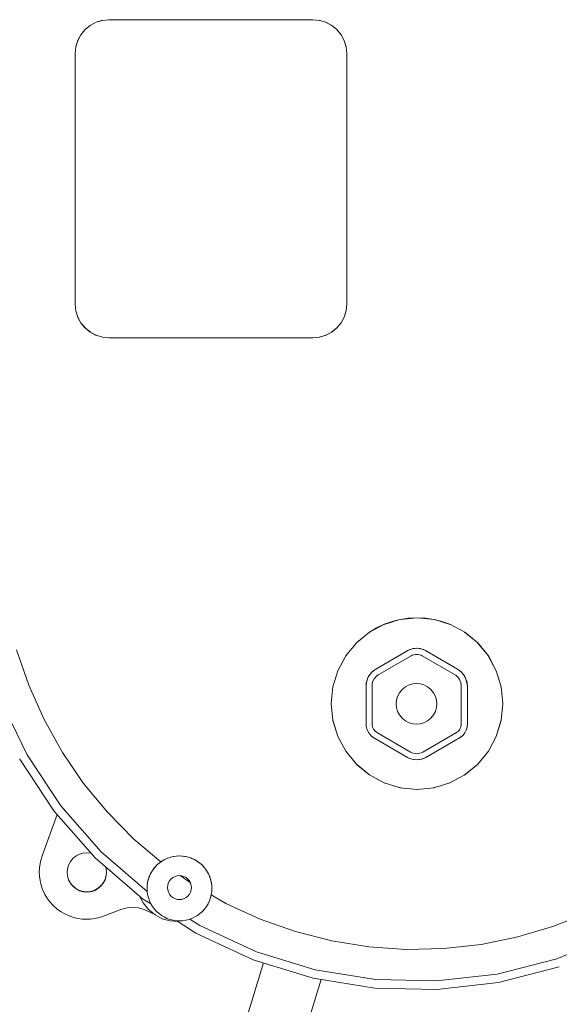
# Model space of a CAD drawing. Header units: millimetres. Extents: x -264 to 244, y -177 to 250.
# Tile 9 of 11: x 55 to 135, y -28 to 117. Entities that reach past the tile are written whole.
import ezdxf

# ---------------------------------------------------------------- set-up
doc = ezdxf.new("R2010")
doc.units = ezdxf.units.MM
doc.header["$MEASUREMENT"] = 0
doc.layers.add('material 1', color=7, linetype='Continuous')

msp = doc.modelspace()

# ---------------------------------------------------------------- linework, layer by layer
at = {"layer": 'material 1', "color": 7, "linetype": 'Continuous', "lineweight": 0}
for p, q in [((65.02, 115.88), (65.8, 116.51)), ((65.78, 116.5), (65.02, 115.88)), ((65.78, 116.5), (66.68, 116.97)), ((66.64, 116.96), (65.78, 116.5)), ((66.64, 116.96), (67.61, 117.25)), ((67.58, 117.24), (66.64, 116.96)), ((68.55, 117.34), (67.58, 117.24)), ((68.55, 117.34), (68.55, 117.34)), ((98.74, 117.34), (68.55, 117.34)), ((99.71, 117.24), (98.74, 117.34)), ((99.68, 117.25), (100.11, 117.12)), ((99.71, 117.24), (99.71, 117.24)), ((99.71, 117.24), (99.71, 117.24)), ((100.65, 116.96), (99.71, 117.24)), ((100.61, 116.97), (101.16, 116.69)), ((100.65, 116.96), (100.65, 116.96)), ((101.51, 116.5), (100.65, 116.96)), ((100.65, 116.96), (100.65, 116.96)), ((101.49, 116.51), (102.27, 115.88)), ((102.27, 115.88), (101.51, 116.5)), ((64.4, 115.12), (63.93, 114.26)), ((64.38, 115.1), (64.99, 115.84)), ((65.02, 115.88), (64.4, 115.12)), ((64.4, 115.12), (64.4, 115.13)), ((64.4, 115.12), (64.4, 115.12)), ((102.27, 115.88), (102.9, 115.1)), ((102.89, 115.12), (102.27, 115.88)), ((102.89, 115.12), (103.37, 114.22)), ((103.35, 114.26), (102.89, 115.12)), ((63.64, 113.28), (63.77, 113.71)), ((63.93, 114.26), (63.65, 113.32)), ((63.92, 114.22), (64.2, 114.75)), ((63.93, 114.26), (63.93, 114.26)), ((63.93, 114.26), (63.93, 114.26)), ((103.35, 114.26), (103.64, 113.28)), ((103.64, 113.32), (103.35, 114.26)), ((63.65, 113.32), (63.55, 112.34)), ((63.55, 112.34), (63.55, 103.08)), ((63.65, 113.32), (63.65, 113.32)), ((63.65, 113.32), (63.65, 113.32)), ((103.74, 112.34), (103.64, 113.32)), ((103.74, 103.08), (103.74, 112.34)), ((63.55, 103.08), (63.55, 93.81)), ((103.74, 93.81), (103.74, 103.08)), ((63.55, 93.81), (63.55, 84.55)), ((103.74, 84.55), (103.74, 93.81)), ((63.55, 84.55), (63.55, 75.28)), ((103.74, 75.28), (103.74, 84.55)), ((63.55, 75.28), (63.55, 75.28)), ((63.55, 75.28), (63.65, 74.31)), ((63.77, 73.92), (63.64, 74.34)), ((63.65, 74.31), (63.65, 74.31)), ((63.65, 74.31), (63.93, 73.37)), ((63.65, 74.31), (63.65, 74.31)), ((103.64, 74.34), (103.35, 73.37)), ((103.35, 73.37), (103.64, 74.31)), ((103.64, 74.31), (103.74, 75.28)), ((64.2, 72.87), (63.92, 73.41)), ((63.93, 73.37), (63.93, 73.37)), ((63.93, 73.37), (64.4, 72.5)), ((103.37, 73.41), (102.89, 72.5)), ((102.89, 72.5), (103.35, 73.37)), ((64.98, 71.79), (64.38, 72.53)), ((64.4, 72.5), (64.4, 72.5)), ((64.4, 72.5), (65.02, 71.75)), ((64.4, 72.5), (64.4, 72.5)), ((65.02, 71.75), (65.78, 71.13)), ((65.8, 71.12), (65.02, 71.75)), ((102.27, 71.75), (101.49, 71.11)), ((101.51, 71.13), (102.27, 71.75)), ((102.9, 72.53), (102.27, 71.75)), ((102.27, 71.75), (102.89, 72.5)), ((66.68, 70.65), (65.78, 71.13)), ((65.78, 71.13), (66.64, 70.67)), ((67.61, 70.38), (66.64, 70.67)), ((66.64, 70.67), (67.58, 70.38)), ((67.58, 70.38), (68.55, 70.28)), ((68.55, 70.28), (98.74, 70.28)), ((68.55, 70.28), (68.55, 70.28)), ((98.74, 70.28), (99.71, 70.38)), ((98.74, 70.28), (98.74, 70.28)), ((100.11, 70.5), (99.68, 70.38)), ((99.71, 70.38), (100.65, 70.67)), ((99.71, 70.38), (99.71, 70.38)), ((101.15, 70.94), (100.61, 70.65)), ((100.65, 70.67), (101.51, 71.13)), ((100.65, 70.67), (100.65, 70.67)), ((100.65, 70.67), (100.65, 70.67)), ((109.2, 27.89), (107.08, 26.75)), ((109.27, 27.93), (108.15, 27.4)), ((109.25, 27.92), (111.57, 28.63)), ((110.45, 28.35), (109.27, 27.93)), ((111.66, 28.65), (110.45, 28.35)), ((110.45, 28.35), (110.45, 28.35)), ((111.63, 28.64), (114.14, 28.9)), ((112.89, 28.84), (111.66, 28.65)), ((114.14, 28.9), (112.89, 28.84)), ((115.38, 28.84), (114.14, 28.9)), ((114.14, 28.9), (116.65, 28.64)), ((116.61, 28.65), (115.38, 28.84)), ((117.82, 28.35), (116.61, 28.65)), ((116.7, 28.63), (119.02, 27.92)), ((117.82, 28.35), (117.82, 28.35)), ((119, 27.93), (117.82, 28.35)), ((121.19, 26.75), (119, 27.93)), ((107.08, 26.75), (105.16, 25.17)), ((107.1, 26.76), (105.22, 25.22)), ((108.15, 27.4), (107.08, 26.75)), ((108.15, 27.4), (108.15, 27.4)), ((121.18, 26.76), (123.11, 25.17)), ((123.11, 25.17), (121.19, 26.75)), ((105.16, 25.17), (103.58, 23.25)), ((123.09, 25.19), (124.69, 23.25)), ((124.69, 23.25), (123.11, 25.17)), ((54.89, 24.18), (56.68, 18.93)), ((112.8, 24.04), (108.03, 21.29)), ((113.14, 24.21), (112.8, 24.04)), ((112.8, 24.04), (113.09, 24.19)), ((113.09, 24.19), (113.14, 24.21)), ((113.09, 24.19), (113.12, 24.2)), ((113.62, 24.35), (113.14, 24.21)), ((113.41, 24.3), (113.14, 24.21)), ((113.19, 24.22), (113.41, 24.3)), ((113.25, 23.27), (113.44, 23.36)), ((113.41, 24.3), (113.62, 24.35)), ((113.41, 24.3), (113.55, 24.33)), ((113.44, 23.36), (113.64, 23.43)), ((114.08, 24.39), (113.62, 24.35)), ((113.74, 24.37), (113.62, 24.35)), ((113.64, 23.43), (113.86, 23.48)), ((113.67, 24.35), (113.74, 24.37)), ((113.74, 24.37), (114.08, 24.39)), ((113.86, 23.48), (114.08, 23.49)), ((114.08, 24.39), (114.43, 24.37)), ((114.55, 24.35), (114.08, 24.39)), ((114.08, 23.49), (114.31, 23.48)), ((114.09, 24.39), (114.09, 24.39)), ((114.09, 24.39), (114.43, 24.37)), ((114.09, 24.39), (114.1, 24.39)), ((114.31, 23.48), (114.52, 23.43)), ((114.55, 24.35), (114.43, 24.37)), ((114.43, 24.37), (114.5, 24.35)), ((114.56, 24.35), (114.43, 24.37)), ((114.43, 24.37), (114.43, 24.37)), ((114.52, 23.43), (114.73, 23.36)), ((114.54, 24.35), (114.56, 24.35)), ((114.55, 24.35), (114.76, 24.3)), ((115.03, 24.21), (114.55, 24.35)), ((114.56, 24.35), (114.77, 24.3)), ((114.56, 24.35), (114.58, 24.34)), ((114.62, 24.33), (114.76, 24.3)), ((114.73, 23.36), (114.92, 23.27)), ((115.03, 24.21), (114.76, 24.3)), ((114.76, 24.3), (114.98, 24.22)), ((114.77, 24.3), (114.77, 24.3)), ((115.04, 24.21), (114.77, 24.3)), ((114.77, 24.3), (114.77, 24.3)), ((115, 24.22), (115.04, 24.21)), ((115.03, 24.21), (115.08, 24.19)), ((115.37, 24.04), (115.03, 24.21)), ((115.04, 24.21), (115.08, 24.19)), ((115.04, 24.21), (115.06, 24.19)), ((115.05, 24.2), (115.08, 24.19)), ((115.08, 24.19), (115.37, 24.04)), ((115.08, 24.19), (115.37, 24.04)), ((115.08, 24.19), (115.08, 24.19)), ((115.17, 24.14), (115.37, 24.04)), ((120.11, 21.31), (115.37, 24.04)), ((115.37, 24.04), (120.12, 21.31)), ((103.58, 23.25), (102.41, 21.06)), ((103.58, 23.25), (103.58, 23.25)), ((108.47, 20.51), (113.25, 23.27)), ((114.92, 23.27), (119.66, 20.53)), ((124.68, 23.26), (125.87, 21.04)), ((125.86, 21.06), (124.69, 23.25)), ((102.41, 21.06), (101.69, 18.68)), ((102.41, 21.06), (102.41, 21.06)), ((107.43, 20.83), (107.06, 20.37)), ((107.13, 20.46), (107.19, 20.56)), ((107.19, 20.56), (107.36, 20.74)), ((107.89, 21.2), (107.43, 20.83)), ((107.49, 20.88), (107.73, 21.09)), ((107.73, 21.09), (107.82, 21.15)), ((108.03, 21.29), (107.89, 21.2)), ((108.07, 20.2), (108.38, 20.45)), ((108.38, 20.45), (108.47, 20.51)), ((119.66, 20.53), (119.88, 20.39)), ((119.88, 20.39), (120.08, 20.21)), ((120.25, 21.22), (120.11, 21.31)), ((120.12, 21.31), (120.25, 21.22)), ((120.72, 20.84), (120.25, 21.22)), ((120.25, 21.22), (120.72, 20.84)), ((120.43, 21.1), (120.25, 21.22)), ((120.71, 20.85), (120.43, 21.1)), ((120.43, 21.1), (120.43, 21.1)), ((120.71, 20.85), (120.72, 20.84)), ((120.71, 20.85), (120.71, 20.85)), ((121.1, 20.37), (120.72, 20.84)), ((120.97, 20.56), (120.72, 20.84)), ((120.72, 20.84), (121.11, 20.37)), ((120.97, 20.56), (121.11, 20.37)), ((120.97, 20.56), (120.97, 20.56)), ((120.97, 20.56), (120.97, 20.56)), ((126.58, 18.68), (125.86, 21.06)), ((106.64, 19.32), (106.59, 18.8)), ((106.61, 18.98), (106.62, 19.16)), ((106.62, 19.16), (106.63, 19.21)), ((106.79, 19.86), (106.64, 19.32)), ((106.67, 19.44), (106.69, 19.53)), ((106.69, 19.53), (106.75, 19.7)), ((107.06, 20.37), (106.79, 19.86)), ((106.83, 19.94), (106.98, 20.24)), ((106.98, 20.24), (107.01, 20.29)), ((107.49, 18.8), (107.52, 19.16)), ((107.52, 19.16), (107.62, 19.53)), ((107.62, 19.53), (107.81, 19.88)), ((107.81, 19.88), (108.07, 20.2)), ((112.96, 18.96), (112.42, 18.68)), ((113.51, 19.12), (112.96, 18.96)), ((114.06, 19.17), (113.51, 19.12)), ((114.61, 19.12), (114.06, 19.17)), ((115.16, 18.96), (114.61, 19.12)), ((115.7, 18.68), (115.16, 18.96)), ((120.08, 20.21), (120.26, 20.01)), ((120.26, 20.01), (120.41, 19.78)), ((120.41, 19.78), (120.53, 19.54)), ((120.53, 19.54), (120.61, 19.28)), ((120.61, 19.28), (120.67, 19.02)), ((120.67, 19.02), (120.68, 18.76)), ((121.37, 19.84), (121.1, 20.37)), ((121.11, 20.37), (121.38, 19.84)), ((121.19, 20.23), (121.11, 20.37)), ((121.36, 19.88), (121.19, 20.23)), ((121.19, 20.23), (121.19, 20.23)), ((121.36, 19.88), (121.38, 19.84)), ((121.36, 19.88), (121.36, 19.88)), ((121.53, 19.3), (121.37, 19.84)), ((121.49, 19.51), (121.38, 19.84)), ((121.38, 19.84), (121.54, 19.3)), ((121.49, 19.51), (121.54, 19.3)), ((121.49, 19.51), (121.49, 19.51)), ((121.49, 19.51), (121.49, 19.51)), ((121.58, 18.76), (121.53, 19.3)), ((121.56, 19.13), (121.54, 19.3)), ((121.54, 19.3), (121.58, 18.76)), ((121.56, 19.13), (121.58, 18.76)), ((121.56, 19.13), (121.56, 19.13)), ((126.14, 20.15), (126.59, 18.65)), ((56.68, 18.93), (58.95, 13.84)), ((101.69, 18.68), (101.44, 16.21)), ((101.69, 18.68), (101.69, 18.68)), ((101.69, 18.68), (101.69, 18.68)), ((106.59, 18.8), (106.59, 13.25)), ((107.49, 13.25), (107.49, 18.8)), ((111.55, 17.81), (111.27, 17.27)), ((111.94, 18.29), (111.55, 17.81)), ((112.42, 18.68), (111.94, 18.29)), ((116.18, 18.29), (115.7, 18.68)), ((116.57, 17.81), (116.18, 18.29)), ((116.85, 17.27), (116.57, 17.81)), ((120.68, 18.76), (120.68, 13.17)), ((121.58, 13.17), (121.58, 18.76)), ((121.58, 18.76), (121.58, 13.17)), ((126.83, 16.21), (126.58, 18.68)), ((126.58, 18.68), (126.58, 18.68)), ((52.52, 16.75), (56.45, 8.61)), ((101.44, 16.21), (101.44, 16.21)), ((101.44, 16.21), (101.69, 13.73)), ((101.44, 16.21), (101.44, 16.21)), ((111.11, 16.72), (111.06, 16.17)), ((111.06, 16.17), (111.11, 15.62)), ((111.27, 17.27), (111.11, 16.72)), ((111.11, 16.72), (111.11, 16.71)), ((111.11, 16.72), (111.11, 16.72)), ((117.01, 16.72), (116.85, 17.27)), ((117.06, 16.17), (117.01, 16.72)), ((117.01, 15.62), (117.06, 16.17)), ((126.58, 13.73), (126.83, 16.21)), ((126.83, 16.21), (126.83, 16.21)), ((126.83, 16.21), (126.83, 16.21)), ((111.11, 15.63), (111.11, 15.62)), ((111.11, 15.62), (111.11, 15.62)), ((111.11, 15.62), (111.27, 15.06)), ((111.27, 15.07), (111.27, 15.06)), ((111.27, 15.07), (111.27, 15.07)), ((111.27, 15.06), (111.55, 14.53)), ((116.57, 14.53), (116.85, 15.06)), ((116.85, 15.06), (117.01, 15.62)), ((117.01, 15.62), (117.01, 15.62)), ((117.01, 15.62), (117.01, 15.62)), ((58.95, 13.84), (61.66, 8.99)), ((102.41, 11.35), (101.68, 13.82)), ((101.69, 13.73), (102.41, 11.35)), ((106.59, 13.25), (106.63, 12.8)), ((107.5, 13.05), (107.49, 13.25)), ((111.55, 14.53), (111.55, 14.53)), ((111.55, 14.53), (111.55, 14.53)), ((111.55, 14.53), (111.94, 14.05)), ((111.94, 14.05), (111.94, 14.05)), ((111.94, 14.05), (111.94, 14.05)), ((111.94, 14.05), (112.42, 13.66)), ((112.42, 13.66), (112.42, 13.66)), ((112.42, 13.66), (112.42, 13.66)), ((112.42, 13.66), (112.96, 13.38)), ((112.96, 13.38), (113.51, 13.22)), ((113.51, 13.22), (113.52, 13.22)), ((113.51, 13.22), (113.51, 13.22)), ((113.51, 13.22), (114.06, 13.17)), ((114.06, 13.17), (114.61, 13.22)), ((114.06, 13.17), (114.06, 13.17)), ((114.06, 13.17), (114.06, 13.17)), ((114.6, 13.22), (114.61, 13.22)), ((114.61, 13.22), (115.16, 13.38)), ((114.61, 13.22), (114.61, 13.22)), ((115.16, 13.38), (115.7, 13.66)), ((115.7, 13.66), (116.18, 14.05)), ((115.7, 13.66), (115.7, 13.66)), ((115.7, 13.66), (115.7, 13.66)), ((116.18, 14.05), (116.57, 14.53)), ((116.18, 14.05), (116.18, 14.05)), ((116.18, 14.05), (116.18, 14.05)), ((120.68, 13.17), (120.67, 12.98)), ((121.54, 12.74), (121.58, 13.17)), ((121.58, 13.17), (121.57, 12.87)), ((126.59, 13.82), (125.86, 11.35)), ((125.86, 11.35), (126.58, 13.73)), ((106.63, 12.8), (106.76, 12.33)), ((106.76, 12.33), (107, 11.88)), ((107, 11.88), (107.32, 11.48)), ((107.54, 12.84), (107.5, 13.05)), ((107.61, 12.64), (107.54, 12.84)), ((107.7, 12.45), (107.61, 12.64)), ((107.82, 12.27), (107.7, 12.45)), ((107.96, 12.11), (107.82, 12.27)), ((108.12, 11.97), (107.96, 12.11)), ((108.29, 11.86), (108.12, 11.97)), ((113.17, 9.04), (108.29, 11.86)), ((119.96, 11.91), (114.98, 9.04)), ((120.11, 12.01), (119.96, 11.91)), ((120.25, 12.14), (120.11, 12.01)), ((120.38, 12.28), (120.25, 12.14)), ((120.49, 12.44), (120.38, 12.28)), ((120.57, 12.62), (120.49, 12.44)), ((120.63, 12.8), (120.57, 12.62)), ((120.67, 12.98), (120.63, 12.8)), ((120.89, 11.51), (121.2, 11.88)), ((121.1, 11.73), (120.89, 11.5)), ((121.19, 11.88), (121.1, 11.73)), ((121.2, 11.88), (121.41, 12.3)), ((121.27, 11.99), (121.2, 11.89)), ((121.41, 12.27), (121.27, 11.99)), ((121.41, 12.3), (121.54, 12.74)), ((121.51, 12.57), (121.41, 12.27)), ((121.57, 12.87), (121.51, 12.57)), ((103.59, 9.15), (102.38, 11.45)), ((102.41, 11.35), (103.59, 9.15)), ((107.32, 11.48), (107.72, 11.15)), ((107.72, 11.15), (107.84, 11.08)), ((107.84, 11.08), (112.72, 8.26)), ((115.43, 8.26), (120.41, 11.13)), ((120.41, 11.13), (115.44, 8.26)), ((120.41, 11.13), (120.52, 11.2)), ((120.47, 11.18), (120.41, 11.13)), ((120.52, 11.2), (120.89, 11.51)), ((120.66, 11.3), (120.53, 11.21)), ((120.89, 11.5), (120.66, 11.3)), ((125.89, 11.45), (124.69, 9.15)), ((124.69, 9.15), (125.86, 11.35)), ((61.66, 8.99), (64.8, 4.41)), ((103.59, 9.15), (105.16, 7.23)), ((113.39, 8.93), (113.17, 9.04)), ((113.61, 8.86), (113.39, 8.93)), ((113.84, 8.81), (113.61, 8.86)), ((114.08, 8.8), (113.84, 8.81)), ((114.31, 8.81), (114.08, 8.8)), ((114.55, 8.86), (114.31, 8.81)), ((114.77, 8.93), (114.55, 8.86)), ((114.98, 9.04), (114.77, 8.93)), ((123.11, 7.23), (124.69, 9.15)), ((55.34, 7.99), (55.35, 7.98)), ((55.35, 7.98), (60.42, 0.33)), ((56.45, 8.61), (61.43, 1.1)), ((112.72, 8.26), (113.04, 8.1)), ((112.72, 8.26), (112.73, 8.26)), ((113.04, 8.1), (113.38, 7.99)), ((113.04, 8.1), (113.08, 8.09)), ((113.38, 7.99), (113.08, 8.09)), ((113.08, 8.09), (113.08, 8.09)), ((113.08, 8.09), (113.08, 8.09)), ((113.38, 7.99), (113.72, 7.92)), ((113.38, 7.99), (113.59, 7.94)), ((113.72, 7.92), (113.59, 7.94)), ((113.59, 7.94), (113.59, 7.94)), ((113.59, 7.94), (113.59, 7.94)), ((113.72, 7.92), (114.08, 7.9)), ((114.08, 7.9), (114.43, 7.92)), ((114.34, 7.92), (114.08, 7.9)), ((114.08, 7.9), (114.08, 7.9)), ((114.43, 7.92), (114.78, 7.99)), ((114.43, 7.92), (114.57, 7.94)), ((114.44, 7.92), (114.43, 7.92)), ((114.47, 7.93), (114.44, 7.92)), ((114.78, 7.99), (114.57, 7.94)), ((114.57, 7.94), (114.57, 7.94)), ((114.57, 7.94), (114.57, 7.94)), ((114.79, 7.99), (114.77, 7.99)), ((114.78, 7.99), (115.11, 8.1)), ((114.78, 7.99), (115.07, 8.09)), ((114.98, 8.06), (114.79, 7.99)), ((115.11, 8.1), (115.07, 8.09)), ((115.07, 8.09), (115.07, 8.09)), ((115.07, 8.09), (115.07, 8.09)), ((115.13, 8.11), (115.09, 8.1)), ((115.11, 8.1), (115.43, 8.26)), ((115.44, 8.26), (115.13, 8.11)), ((105.16, 7.23), (107.09, 5.65)), ((107.14, 5.62), (105.18, 7.22)), ((123.1, 7.22), (121.13, 5.62)), ((121.19, 5.65), (123.11, 7.23)), ((64.8, 4.41), (68.33, 0.13)), ((107.09, 5.65), (107.04, 5.69)), ((107.09, 5.65), (107.09, 5.65)), ((107.09, 5.65), (109.28, 4.48)), ((109.38, 4.45), (108, 5.17)), ((109.28, 4.48), (109.28, 4.48)), ((109.28, 4.48), (109.28, 4.48)), ((109.28, 4.48), (111.66, 3.76)), ((116.61, 3.76), (119, 4.48)), ((120.27, 5.17), (118.9, 4.45)), ((119, 4.48), (121.19, 5.65)), ((119, 4.48), (119, 4.48)), ((119, 4.48), (119, 4.48)), ((121.24, 5.7), (121.19, 5.65)), ((111.74, 3.75), (110.66, 4.06)), ((111.66, 3.76), (111.66, 3.76)), ((111.66, 3.76), (111.66, 3.76)), ((111.66, 3.76), (114.14, 3.52)), ((114.14, 3.52), (116.61, 3.76)), ((114.14, 3.52), (114.14, 3.52)), ((114.14, 3.52), (114.14, 3.52)), ((117.62, 4.06), (116.53, 3.75)), ((116.61, 3.76), (116.61, 3.76)), ((116.61, 3.76), (116.61, 3.76)), ((60.42, 0.33), (60.42, 0.33)), ((60.42, 0.33), (66.51, -6.58)), ((61.43, 1.1), (67.4, -5.69)), ((68.33, 0.13), (72.25, -3.83)), ((58.66, -6.31), (60.88, -0.19)), ((72.25, -3.83), (76.24, -7.19)), ((67.4, -5.69), (74.21, -11.56)), ((58.35, -7.43), (58.5, -6.78)), ((58.5, -6.78), (58.66, -6.31)), ((62.84, -7.16), (62.57, -7.68)), ((63.22, -6.69), (62.84, -7.16)), ((63.69, -6.31), (63.22, -6.69)), ((64.21, -6.04), (63.69, -6.31)), ((64.75, -5.89), (64.21, -6.04)), ((65.28, -5.84), (64.75, -5.89)), ((65.81, -5.89), (65.28, -5.84)), ((65.92, -5.92), (65.81, -5.89)), ((66.51, -6.58), (66.51, -6.59)), ((66.51, -6.59), (73.08, -12.26)), ((75.96, -7.39), (76.33, -7.12)), ((75.96, -7.4), (76.33, -7.12)), ((76.33, -7.12), (76.72, -6.89)), ((76.36, -7.1), (76.33, -7.12)), ((76.36, -7.1), (76.72, -6.89)), ((76.72, -6.89), (77.13, -6.69)), ((76.78, -6.86), (76.72, -6.89)), ((76.8, -6.85), (77.13, -6.69)), ((77.13, -6.69), (77.57, -6.53)), ((77.21, -6.66), (77.13, -6.69)), ((77.24, -6.65), (77.57, -6.53)), ((77.57, -6.53), (78.03, -6.42)), ((77.66, -6.51), (77.57, -6.53)), ((77.7, -6.5), (78.03, -6.42)), ((78.03, -6.42), (78.51, -6.34)), ((78.1, -6.4), (78.03, -6.42)), ((78.16, -6.39), (78.51, -6.34)), ((78.51, -6.34), (78.99, -6.32)), ((78.55, -6.34), (78.51, -6.34)), ((79.35, -6.34), (78.99, -6.32)), ((78.99, -6.32), (79.47, -6.34)), ((79.43, -6.34), (79.47, -6.34)), ((79.79, -6.39), (79.47, -6.34)), ((79.47, -6.34), (79.94, -6.42)), ((79.88, -6.4), (79.94, -6.42)), ((80.24, -6.49), (79.94, -6.42)), ((79.94, -6.42), (80.4, -6.53)), ((80.33, -6.51), (80.4, -6.53)), ((80.69, -6.63), (80.4, -6.53)), ((80.4, -6.53), (80.84, -6.69)), ((80.77, -6.66), (80.84, -6.69)), ((81.12, -6.82), (80.84, -6.69)), ((80.84, -6.69), (81.26, -6.89)), ((81.21, -6.86), (81.26, -6.89)), ((81.54, -7.06), (81.26, -6.89)), ((81.26, -6.89), (81.64, -7.12)), ((81.62, -7.11), (81.64, -7.12)), ((81.64, -7.12), (82.02, -7.4)), ((81.94, -7.34), (81.65, -7.12)), ((58.23, -8.7), (58.26, -8.07)), ((58.23, -8.7), (58.26, -9.33)), ((58.26, -8.07), (58.35, -7.43)), ((62.42, -8.22), (62.37, -8.75)), ((62.57, -7.68), (62.42, -8.22)), ((68.15, -8.22), (68.07, -7.93)), ((68.2, -8.75), (68.15, -8.22)), ((68.15, -9.22), (68.19, -8.71)), ((74.75, -8.86), (75, -8.45)), ((74.97, -8.49), (74.75, -8.86)), ((74.97, -8.49), (75, -8.45)), ((74.97, -8.49), (74.97, -8.49)), ((74.97, -8.49), (74.97, -8.49)), ((75, -8.45), (75.29, -8.06)), ((75.26, -8.09), (75, -8.45)), ((75.26, -8.09), (75.29, -8.06)), ((75.26, -8.09), (75.26, -8.09)), ((75.26, -8.09), (75.26, -8.09)), ((75.29, -8.06), (75.61, -7.71)), ((75.59, -7.73), (75.29, -8.06)), ((75.59, -7.73), (75.61, -7.71)), ((75.59, -7.73), (75.59, -7.73)), ((75.59, -7.73), (75.59, -7.73)), ((75.61, -7.71), (75.96, -7.4)), ((75.96, -7.39), (75.96, -7.39)), ((75.96, -7.39), (75.96, -7.4)), ((75.96, -7.39), (75.96, -7.39)), ((82.01, -7.39), (82.02, -7.4)), ((82.02, -7.4), (82.37, -7.71)), ((82.38, -7.72), (82.37, -7.71)), ((82.37, -7.71), (82.69, -8.06)), ((82.44, -7.79), (82.69, -8.06)), ((82.71, -8.09), (82.69, -8.06)), ((82.69, -8.06), (82.97, -8.45)), ((82.76, -8.16), (82.97, -8.45)), ((83, -8.48), (82.97, -8.45)), ((82.97, -8.45), (83.22, -8.86)), ((83.04, -8.56), (83.22, -8.86)), ((58.26, -9.33), (58.35, -9.97)), ((58.35, -9.97), (58.5, -10.62)), ((62.37, -8.75), (62.42, -9.28)), ((62.42, -9.28), (62.57, -9.83)), ((62.56, -9.77), (62.83, -10.29)), ((62.57, -9.83), (62.84, -10.35)), ((67.72, -10.29), (67.99, -9.77)), ((67.72, -10.35), (67.99, -9.83)), ((67.99, -9.77), (68.15, -9.22)), ((67.99, -9.83), (68.15, -9.28)), ((68.15, -9.28), (68.2, -8.75)), ((74.28, -10.21), (74.39, -9.75)), ((74.37, -9.8), (74.28, -10.21)), ((74.37, -9.8), (74.39, -9.75)), ((74.37, -9.8), (74.37, -9.8)), ((74.37, -9.8), (74.37, -9.8)), ((74.39, -9.75), (74.55, -9.3)), ((74.52, -9.35), (74.39, -9.75)), ((74.52, -9.35), (74.55, -9.3)), ((74.52, -9.35), (74.52, -9.35)), ((74.52, -9.35), (74.52, -9.35)), ((74.55, -9.3), (74.75, -8.86)), ((74.72, -8.92), (74.55, -9.3)), ((74.72, -8.92), (74.75, -8.86)), ((74.72, -8.92), (74.72, -8.92)), ((74.72, -8.92), (74.72, -8.92)), ((77.5, -10.02), (77.33, -10.34)), ((77.73, -9.74), (77.5, -10.02)), ((78.01, -9.51), (77.73, -9.74)), ((78.33, -9.34), (78.01, -9.51)), ((78.66, -9.25), (78.33, -9.34)), ((78.99, -9.22), (78.66, -9.25)), ((79.31, -9.25), (78.99, -9.22)), ((79.11, -9.23), (80.6, -10.28)), ((79.64, -9.34), (79.31, -9.25)), ((79.96, -9.51), (79.64, -9.34)), ((80.24, -9.74), (79.96, -9.51)), ((80.47, -10.02), (80.24, -9.74)), ((80.64, -10.34), (80.47, -10.02)), ((83.25, -8.91), (83.22, -8.86)), ((83.22, -8.86), (83.43, -9.3)), ((83.28, -8.98), (83.43, -9.3)), ((83.45, -9.34), (83.43, -9.3)), ((83.43, -9.3), (83.59, -9.75)), ((83.47, -9.41), (83.59, -9.75)), ((83.6, -9.79), (83.59, -9.75)), ((83.59, -9.75), (83.7, -10.21)), ((83.61, -9.85), (83.7, -10.21)), ((58.5, -10.62), (58.72, -11.27)), ((58.72, -11.27), (59.01, -11.91)), ((62.83, -10.29), (63, -10.53)), ((62.84, -10.35), (63.22, -10.81)), ((63, -10.53), (63.21, -10.76)), ((63.21, -10.76), (63.43, -10.96)), ((63.22, -10.81), (63.69, -11.19)), ((63.43, -10.96), (63.67, -11.14)), ((63.67, -11.14), (64.2, -11.41)), ((63.69, -11.19), (64.21, -11.46)), ((64.2, -11.41), (64.74, -11.56)), ((64.21, -11.46), (64.75, -11.62)), ((64.74, -11.56), (65.27, -11.61)), ((64.75, -11.62), (65.28, -11.67)), ((65.27, -11.61), (65.8, -11.56)), ((65.28, -11.67), (65.81, -11.62)), ((65.8, -11.56), (66.35, -11.41)), ((65.81, -11.62), (66.36, -11.46)), ((66.35, -11.41), (66.87, -11.14)), ((66.36, -11.46), (66.88, -11.19)), ((66.87, -11.14), (67.12, -10.96)), ((66.88, -11.19), (67.34, -10.81)), ((67.12, -10.96), (67.34, -10.76)), ((67.34, -10.81), (67.72, -10.35)), ((67.34, -10.76), (67.54, -10.53)), ((67.54, -10.53), (67.72, -10.29)), ((74.19, -11.12), (74.21, -10.67)), ((74.19, -11.12), (74.21, -10.69)), ((74.21, -11.57), (74.19, -11.12)), ((74.21, -10.67), (74.28, -10.21)), ((74.27, -10.25), (74.21, -10.67)), ((74.21, -10.69), (74.21, -10.67)), ((74.21, -10.69), (74.21, -10.69)), ((74.28, -12.03), (74.21, -11.57)), ((74.27, -10.25), (74.28, -10.21)), ((74.27, -10.25), (74.27, -10.25)), ((74.27, -10.25), (74.27, -10.25)), ((77.24, -10.67), (77.21, -10.99)), ((77.21, -10.99), (77.24, -11.33)), ((77.33, -10.34), (77.24, -10.67)), ((77.24, -11.33), (77.34, -11.67)), ((80.63, -11.67), (80.73, -11.33)), ((80.73, -10.67), (80.64, -10.34)), ((80.76, -10.99), (80.73, -10.67)), ((80.73, -11.33), (80.76, -10.99)), ((83.71, -10.24), (83.7, -10.21)), ((83.7, -10.21), (83.77, -10.67)), ((83.77, -11.57), (83.7, -12.03)), ((83.71, -10.29), (83.77, -10.67)), ((83.77, -10.69), (83.77, -10.67)), ((83.77, -10.67), (83.79, -11.12)), ((83.77, -10.72), (83.79, -11.12)), ((83.79, -11.12), (83.77, -11.57)), ((59.01, -11.91), (59.37, -12.52)), ((59.37, -12.52), (59.8, -13.1)), ((59.8, -13.1), (60.28, -13.64)), ((73.6, -13.27), (73.08, -12.26)), ((73.08, -12.26), (73.52, -12.64)), ((74.39, -12.49), (74.28, -12.03)), ((74.55, -12.94), (74.39, -12.49)), ((74.75, -13.38), (74.55, -12.94)), ((77.34, -11.67), (77.51, -11.98)), ((77.51, -11.98), (77.73, -12.26)), ((77.73, -12.26), (78, -12.48)), ((78, -12.48), (78.3, -12.63)), ((78.3, -12.63), (78.63, -12.74)), ((78.63, -12.74), (78.99, -12.77)), ((78.99, -12.77), (79.34, -12.74)), ((79.34, -12.74), (79.67, -12.63)), ((79.67, -12.63), (79.97, -12.48)), ((79.97, -12.48), (80.24, -12.26)), ((80.24, -12.26), (80.46, -11.98)), ((80.46, -11.98), (80.63, -11.67)), ((83.43, -12.94), (83.22, -13.38)), ((83.59, -12.49), (83.43, -12.94)), ((83.7, -12.03), (83.59, -12.49)), ((83.68, -12.09), (85.85, -13.34)), ((60.28, -13.64), (60.82, -14.12)), ((60.82, -14.12), (61.4, -14.54)), ((61.4, -14.54), (62.01, -14.9)), ((70.48, -14.21), (67.61, -15.26)), ((71.23, -14.01), (70.48, -14.21)), ((72.07, -13.93), (71.23, -14.01)), ((72.92, -14.01), (72.07, -13.93)), ((73.78, -14.26), (72.92, -14.01)), ((74.39, -14.24), (73.6, -13.27)), ((73.96, -14.33), (73.78, -14.26)), ((75.15, -14.86), (73.96, -14.33)), ((75.37, -15.03), (74.39, -14.24)), ((75, -13.79), (74.75, -13.38)), ((75.29, -14.18), (75, -13.79)), ((75.61, -14.53), (75.29, -14.18)), ((75.96, -14.84), (75.61, -14.53)), ((82.37, -14.53), (82.02, -14.84)), ((82.69, -14.18), (82.37, -14.53)), ((82.97, -13.79), (82.69, -14.18)), ((83.22, -13.38), (82.97, -13.79)), ((85.85, -13.34), (85.89, -13.27)), ((85.85, -13.34), (90.91, -15.65)), ((62.01, -14.9), (62.65, -15.19)), ((62.65, -15.19), (63.3, -15.41)), ((63.3, -15.41), (63.95, -15.56)), ((63.95, -15.56), (64.59, -15.65)), ((64.59, -15.65), (65.22, -15.68)), ((65.22, -15.68), (65.84, -15.65)), ((65.84, -15.65), (66.49, -15.56)), ((66.49, -15.56), (67.14, -15.41)), ((67.14, -15.41), (67.61, -15.26)), ((75.15, -14.86), (75.15, -14.86)), ((76.45, -15.6), (75.37, -15.03)), ((76.33, -15.12), (75.96, -14.84)), ((76.72, -15.35), (76.33, -15.12)), ((77.59, -15.92), (76.45, -15.6)), ((77.13, -15.55), (76.72, -15.35)), ((77.57, -15.71), (77.13, -15.55)), ((78.03, -15.82), (77.57, -15.71)), ((78.69, -16.02), (77.59, -15.92)), ((78.51, -15.9), (78.03, -15.82)), ((78.99, -15.92), (78.51, -15.9)), ((78.56, -15.9), (78.7, -15.99)), ((79.47, -15.9), (78.99, -15.92)), ((79.94, -15.82), (79.47, -15.9)), ((80.4, -15.71), (79.94, -15.82)), ((80.84, -15.55), (80.4, -15.71)), ((80.53, -15.66), (82.02, -16.63)), ((81.26, -15.35), (80.84, -15.55)), ((81.64, -15.12), (81.26, -15.35)), ((82.02, -14.84), (81.64, -15.12)), ((90.91, -15.65), (96.15, -17.5)), ((134.37, -16.7), (139.53, -14.63)), ((78.75, -16.02), (78.69, -16.02)), ((78.75, -16.02), (81.4, -17.73)), ((82.02, -16.63), (90.37, -20.5)), ((129.05, -18.3), (134.37, -16.7)), ((81.4, -17.73), (81.41, -17.74)), ((81.41, -17.74), (89.91, -21.69)), ((96.15, -17.5), (101.52, -18.87)), ((101.52, -18.87), (107, -19.75)), ((123.62, -19.4), (129.05, -18.3)), ((134.8, -21.53), (143.31, -18.05)), ((107, -19.75), (112.55, -20.14)), ((112.55, -20.14), (118.1, -20.02)), ((118.1, -20.02), (123.62, -19.4)), ((89.91, -21.69), (89.91, -21.69)), ((89.91, -21.69), (98.78, -24.4)), ((90.37, -20.5), (99.07, -23.16)), ((125.98, -23.78), (134.8, -21.53)), ((91.42, -22.15), (88.13, -32.88)), ((99.07, -23.16), (107.99, -24.59)), ((126.21, -25.03), (135.19, -22.74)), ((96.59, -35.48), (99.95, -24.58)), ((98.78, -24.4), (98.78, -24.4)), ((98.78, -24.4), (107.87, -25.86)), ((107.99, -24.59), (117, -24.8)), ((117, -24.8), (125.98, -23.78)), ((107.87, -25.86), (107.87, -25.86)), ((107.87, -25.86), (117.06, -26.07)), ((117.06, -26.07), (126.21, -25.03)), ((117.06, -26.07), (117.06, -26.07)), ((126.21, -25.03), (126.21, -25.03))]:
    msp.add_line(p, q, dxfattribs=at)
at = {"layer": 'material 1', "color": 7, "linetype": 'Continuous', "lineweight": 0, "flags": 128}
for points in [[(78.16, -6.39), (78.16, -6.39), (78.1, -6.4), (78.1, -6.4)], [(78.92, -6.32), (78.92, -6.32), (78.55, -6.34), (78.55, -6.34)], [(79.43, -6.34), (79.43, -6.34), (79.35, -6.34), (79.35, -6.34)], [(79.88, -6.4), (79.88, -6.4), (79.79, -6.39), (79.79, -6.39)], [(80.33, -6.51), (80.33, -6.51), (80.24, -6.49), (80.24, -6.49)], [(80.77, -6.66), (80.77, -6.66), (80.69, -6.63), (80.68, -6.63)], [(81.21, -6.86), (81.21, -6.86), (81.12, -6.82), (81.12, -6.82)], [(81.62, -7.11), (81.62, -7.11), (81.54, -7.06), (81.54, -7.06)], [(82.01, -7.39), (82.01, -7.39), (81.94, -7.34), (81.94, -7.34)], [(82.44, -7.79), (82.44, -7.79), (82.38, -7.72), (82.38, -7.72)], [(82.76, -8.16), (82.76, -8.16), (82.71, -8.09), (82.71, -8.09)], [(83.04, -8.56), (83.04, -8.56), (83, -8.48), (83, -8.48)], [(83.28, -8.98), (83.28, -8.98), (83.25, -8.91), (83.25, -8.91)], [(83.47, -9.41), (83.47, -9.41), (83.45, -9.34), (83.45, -9.34)], [(83.61, -9.85), (83.61, -9.85), (83.6, -9.79), (83.6, -9.79)], [(83.77, -10.72), (83.77, -10.72), (83.77, -10.69), (83.77, -10.69)], [(73.52, -12.64), (73.53, -12.65), (74.14, -13.04), (74.19, -13.08), (74.81, -13.47)], [(78.7, -15.99), (78.7, -15.99), (78.75, -16.02)]]:
    msp.add_lwpolyline(points, dxfattribs=at)

doc.saveas('drawing.dxf')
